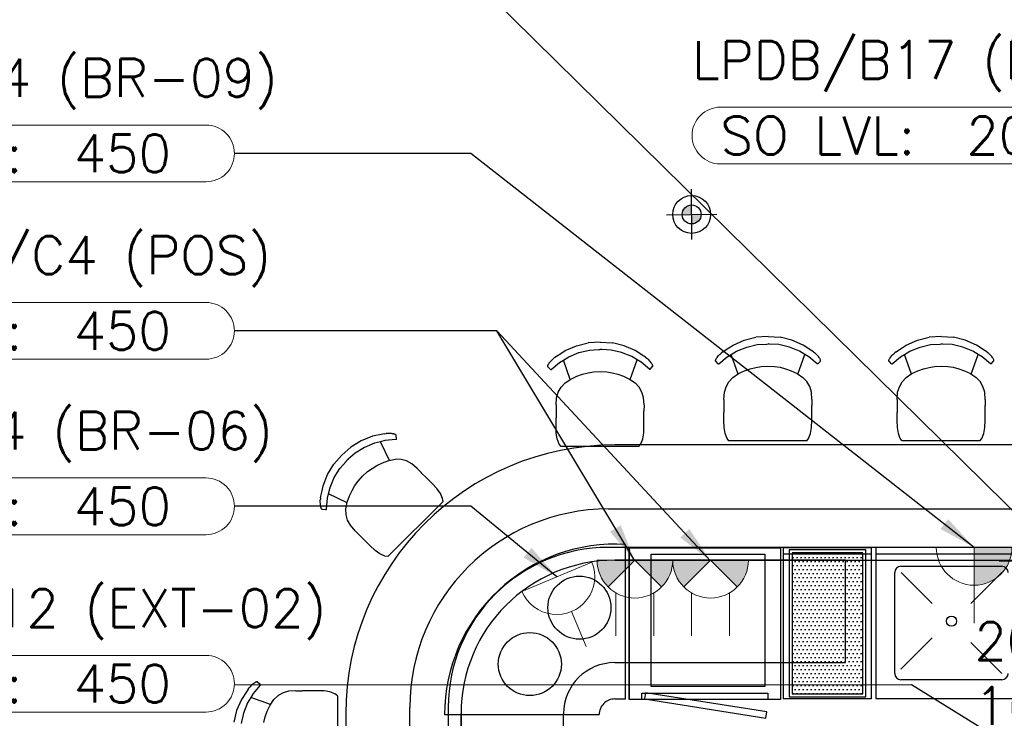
# Model space of a CAD drawing. Header units: millimetres. Extents: x -11575 to 52845, y -36266 to 23021.
# Tile 23 of 184: x 4050 to 7955, y 11094 to 13865. Entities that reach past the tile are written whole.
import ezdxf
from ezdxf.enums import TextEntityAlignment as Align

# ---------------------------------------------------------------- set-up
doc = ezdxf.new("R2010")
doc.units = ezdxf.units.MM
doc.header["$MEASUREMENT"] = 0
doc.layers.get('0').update_dxf_attribs({"lineweight": 5})
doc.layers.add('ELEC-SO-LVL-TAG', color=7, linetype='Continuous')
doc.layers.add('GREY SCALE', color=9, linetype='Continuous', true_color=0x808080)
doc.layers.add('GREYSCALE', color=9, linetype='Continuous', lineweight=0, true_color=0x808080)
doc.layers.add('M-MEP-ELPR-SOCKET', color=5, linetype='Continuous', lineweight=20, true_color=0x0000ff)
doc.layers.add('M-MEP-ELLG-TEXT', color=7, linetype='Continuous', lineweight=20)
doc.styles.add('Oswald Light', font='txt')
doc.styles.add('ROMANS-100', font='romans.shx')
doc.styles.get("Standard").update_dxf_attribs({"font": 'romans.shx'})
doc.dimstyles.new('MDS-50', dxfattribs={"dimtxt": 100, "dimasz": 100, "dimexe": 50, "dimexo": 50, "dimgap": 25, "dimtad": 1, "dimdec": 0, "dimtxsty": 'Oswald Light', "dimcen": 0, "dimdle": 1.5875, "dimazin": 0, "dimtfac": 1, "dimtdec": 0, "dimtix": 1, "dimtmove": 0, "dimatfit": 0, "dimfxl": 1, "dimfrac": 2, "dimtolj": 1, "dimarcsym": 0})

# ---------------------------------------------------------------- blocks, each defined once
blk = doc.blocks.new('FLOOR PLAN')
at = {"layer": 'GREYSCALE', "lineweight": -2}
h = blk.add_hatch(color=0, dxfattribs=at)
h.dxf.hatch_style = 1
h.paths.add_polyline_path([(6714.9, 13092.5), (6714.5, 13130, 0.414214), (6677.4, 13092)])
h.paths.add_polyline_path([(6714.9, 13092.5), (6715.4, 13055, 0.414214), (6752.4, 13093)])
h = blk.add_hatch(dxfattribs=at)
h.set_pattern_fill('DOTS', color=0, scale=9.99998)
h.set_pattern_definition([(0, (-1012881.154, -157781.6), (7.93748412, 15.87496825), [0, -15.87496825])])
h.paths.add_polyline_path([(7113.6, 11750.4), (7113.6, 11190.4), (7393.6, 11190.4), (7393.6, 11750.4)])
at = {"layer": 'GREYSCALE', "color": 0, "lineweight": -2}
for p, q in [((6716.2, 12992.5), (6713.7, 13192.5)), ((6615, 13091.2), (6814.9, 13093.8)), ((6213.6, 12552.3), (6257.9, 12571.6)), ((6257.9, 12571.6), (6304.6, 12583.4)), ((6352.6, 12586.4), (6304.6, 12583.4)), ((6352.6, 12586.4), (6400.5, 12583.6)), ((6447.2, 12571.9), (6400.5, 12583.6)), ((6491.4, 12552.6), (6447.2, 12571.9)), ((6862, 12563.1), (6878.9, 12574)), ((6878.9, 12574), (6923.2, 12593.3)), ((6923.2, 12593.3), (6969.9, 12605.1)), ((6933.1, 12566.2), (6975, 12576.3)), ((7017.9, 12608.1), (6969.9, 12605.1)), ((6975, 12576.3), (7012, 12578.4)), ((7012, 12578.4), (7012.9, 12578.4)), ((7012.9, 12578.4), (7017.8, 12578.7)), ((7022.8, 12578.4), (7017.8, 12578.7)), ((7017.9, 12608.1), (7065.8, 12605.3)), ((7023.6, 12578.4), (7022.8, 12578.4)), ((7060.7, 12576.4), (7023.6, 12578.4)), ((7102.5, 12566.5), (7060.7, 12576.4)), ((7112.5, 12593.6), (7065.8, 12605.3)), ((7156.8, 12574.3), (7112.5, 12593.6)), ((7191.3, 12552.1), (7156.8, 12574.3)), ((7549.2, 12563.1), (7566, 12574)), ((7566, 12574), (7610.4, 12593.3)), ((7610.4, 12593.3), (7657.1, 12605.1)), ((7620.3, 12566.2), (7662.1, 12576.3)), ((7705, 12608.1), (7657.1, 12605.1)), ((7662.1, 12576.3), (7699.2, 12578.4)), ((7699.2, 12578.4), (7700, 12578.4)), ((7700, 12578.4), (7705, 12578.7)), ((7705, 12608.1), (7752.9, 12605.3)), ((7710, 12578.4), (7705, 12578.7)), ((7710.8, 12578.4), (7710, 12578.4)), ((7747.8, 12576.4), (7710.8, 12578.4)), ((7789.7, 12566.5), (7747.8, 12576.4)), ((7799.6, 12593.6), (7752.9, 12605.3)), ((7843.9, 12574.3), (7799.6, 12593.6)), ((7878.4, 12552.1), (7843.9, 12574.3)), ((6179, 12530), (6196.7, 12541.4)), ((6196.7, 12541.4), (6213.6, 12552.3)), ((6227.9, 12528.1), (6267.8, 12544.6)), ((6267.8, 12544.6), (6309.7, 12554.6)), ((6309.7, 12554.6), (6346.7, 12556.7)), ((6346.7, 12556.7), (6347.5, 12556.7)), ((6347.5, 12556.7), (6352.5, 12557)), ((6357.5, 12556.7), (6352.5, 12557)), ((6358.3, 12556.7), (6357.5, 12556.7)), ((6395.4, 12554.7), (6358.3, 12556.7)), ((6437.2, 12544.8), (6395.4, 12554.7)), ((6477.1, 12528.4), (6437.2, 12544.8)), ((6525.9, 12530.4), (6491.4, 12552.6)), ((6818.2, 12528.5), (6821.5, 12532.3)), ((6821.5, 12532.3), (6825.2, 12536.3)), ((6825.2, 12536.3), (6829.3, 12540.2)), ((6829.3, 12540.2), (6833.6, 12544)), ((6838.1, 12547.7), (6833.6, 12544)), ((6838.1, 12547.7), (6844.3, 12551.6)), ((6844.3, 12551.6), (6862, 12563.1)), ((6856.1, 12527.3), (6871.6, 12536.7)), ((6871.6, 12536.7), (6893.2, 12549.8)), ((6898.7, 12459.4), (6871.6, 12536.7)), ((6893.2, 12549.8), (6933.1, 12566.2)), ((7142.4, 12550.1), (7102.5, 12566.5)), ((7136.4, 12459.2), (7164, 12537.1)), ((7164, 12537.1), (7142.4, 12550.1)), ((7179.4, 12527.7), (7164, 12537.1)), ((7197.5, 12548.1), (7191.3, 12552.1)), ((7197.5, 12548.1), (7202, 12544.5)), ((7206.3, 12540.7), (7202, 12544.5)), ((7210.4, 12536.8), (7206.3, 12540.7)), ((7214.1, 12532.8), (7210.4, 12536.8)), ((7217.3, 12529), (7214.1, 12532.8)), ((7505.4, 12528.5), (7508.6, 12532.3)), ((7508.6, 12532.3), (7512.3, 12536.3)), ((7512.3, 12536.3), (7516.4, 12540.2)), ((7516.4, 12540.2), (7520.7, 12544)), ((7525.3, 12547.7), (7520.7, 12544)), ((7525.3, 12547.7), (7531.4, 12551.6)), ((7531.4, 12551.6), (7549.2, 12563.1)), ((7543.3, 12527.3), (7558.7, 12536.7)), ((7558.7, 12536.7), (7580.3, 12549.8)), ((7585.9, 12459.4), (7558.7, 12536.7)), ((7580.3, 12549.8), (7620.3, 12566.2)), ((7829.5, 12550.1), (7789.7, 12566.5)), ((7823.5, 12459.2), (7851.1, 12537.1)), ((7851.1, 12537.1), (7829.5, 12550.1)), ((7866.6, 12527.7), (7851.1, 12537.1)), ((7884.6, 12548.1), (7878.4, 12552.1)), ((7884.6, 12548.1), (7889.1, 12544.5)), ((7893.4, 12540.7), (7889.1, 12544.5)), ((7897.5, 12536.8), (7893.4, 12540.7)), ((7901.2, 12532.8), (7897.5, 12536.8)), ((7904.5, 12529), (7901.2, 12532.8)), ((6144.5, 12492.4), (6144.9, 12494.1)), ((6144.9, 12494.1), (6145.9, 12496.4)), ((6145.9, 12496.4), (6147.5, 12499.3)), ((6148, 12500), (6147.5, 12499.3)), ((6148, 12500), (6149.7, 12502.6)), ((6149.7, 12502.6), (6150.2, 12503.2)), ((6150.2, 12503.2), (6152.9, 12506.8)), ((6152.9, 12506.8), (6156.2, 12510.6)), ((6156.2, 12510.6), (6159.9, 12514.6)), ((6157.5, 12477.6), (6190.8, 12505.6)), ((6159.9, 12514.6), (6164, 12518.5)), ((6164, 12518.5), (6168.3, 12522.3)), ((6172.8, 12526), (6168.3, 12522.3)), ((6172.8, 12526), (6179, 12530)), ((6190.8, 12505.6), (6206.2, 12515)), ((6206.2, 12515), (6227.9, 12528.1)), ((6233.4, 12437.7), (6206.2, 12515)), ((6471.1, 12437.5), (6498.7, 12515.4)), ((6498.7, 12515.4), (6477.1, 12528.4)), ((6514.1, 12506), (6498.7, 12515.4)), ((6547.4, 12478.1), (6514.1, 12506)), ((6532.2, 12526.4), (6525.9, 12530.4)), ((6532.2, 12526.4), (6536.7, 12522.8)), ((6541, 12519), (6536.7, 12522.8)), ((6545.1, 12515.1), (6541, 12519)), ((6548.8, 12511.1), (6545.1, 12515.1)), ((6552, 12507.3), (6548.8, 12511.1)), ((6554.8, 12503.8), (6552, 12507.3)), ((6555.2, 12503.1), (6554.8, 12503.8)), ((6557, 12500.5), (6555.2, 12503.1)), ((6557, 12500.5), (6557.4, 12499.8)), ((6559, 12497), (6557.4, 12499.8)), ((6560, 12494.6), (6559, 12497)), ((6560.4, 12492.9), (6560, 12494.6)), ((6809.8, 12514.1), (6810.2, 12515.8)), ((6809.8, 12513.1), (6809.8, 12514.1)), ((6809.8, 12510.8), (6809.8, 12513.1)), ((6810.3, 12509.9), (6809.8, 12510.8)), ((6810.2, 12515.8), (6811.2, 12518.1)), ((6820.1, 12499.4), (6810.3, 12509.9)), ((6811.2, 12518.1), (6812.8, 12521)), ((6813.3, 12521.7), (6812.8, 12521)), ((6813.3, 12521.7), (6815, 12524.3)), ((6815, 12524.3), (6815.5, 12524.9)), ((6815.5, 12524.9), (6818.2, 12528.5)), ((6820.1, 12499.4), (6820.9, 12498.9)), ((6820.9, 12498.9), (6821.9, 12498.9)), ((6821.9, 12498.9), (6822.8, 12499.3)), ((6822.8, 12499.3), (6856.1, 12527.3)), ((7212.7, 12499.8), (7179.4, 12527.7)), ((7213.6, 12499.4), (7212.7, 12499.8)), ((7214.5, 12499.4), (7213.6, 12499.4)), ((7215.4, 12499.9), (7214.5, 12499.4)), ((7215.4, 12499.9), (7225.2, 12510.4)), ((7220.1, 12525.5), (7217.3, 12529)), ((7220.5, 12524.8), (7220.1, 12525.5)), ((7222.3, 12522.2), (7220.5, 12524.8)), ((7222.3, 12522.2), (7222.7, 12521.5)), ((7224.3, 12518.7), (7222.7, 12521.5)), ((7225.3, 12516.3), (7224.3, 12518.7)), ((7225.2, 12510.4), (7225.7, 12511.3)), ((7225.7, 12514.6), (7225.3, 12516.3)), ((7225.7, 12513.6), (7225.7, 12514.6)), ((7225.7, 12511.3), (7225.7, 12513.6)), ((7497, 12514.1), (7497.3, 12515.8)), ((7497, 12513.1), (7497, 12514.1)), ((7497, 12510.8), (7497, 12513.1)), ((7497.4, 12509.9), (7497, 12510.8)), ((7497.3, 12515.8), (7498.3, 12518.1)), ((7507.2, 12499.4), (7497.4, 12509.9)), ((7498.3, 12518.1), (7500, 12521)), ((7500.4, 12521.7), (7500, 12521)), ((7500.4, 12521.7), (7502.2, 12524.3)), ((7502.2, 12524.3), (7502.6, 12524.9)), ((7502.6, 12524.9), (7505.4, 12528.5)), ((7507.2, 12499.4), (7508.1, 12498.9)), ((7508.1, 12498.9), (7509, 12498.9)), ((7509, 12498.9), (7509.9, 12499.3)), ((7509.9, 12499.3), (7543.3, 12527.3)), ((7899.8, 12499.8), (7866.6, 12527.7)), ((7900.7, 12499.4), (7899.8, 12499.8)), ((7901.7, 12499.4), (7900.7, 12499.4)), ((7902.5, 12499.9), (7901.7, 12499.4)), ((7902.5, 12499.9), (7912.3, 12510.4)), ((7907.2, 12525.5), (7904.5, 12529)), ((7907.6, 12524.8), (7907.2, 12525.5)), ((7909.4, 12522.2), (7907.6, 12524.8)), ((7909.4, 12522.2), (7909.8, 12521.5)), ((7911.5, 12518.7), (7909.8, 12521.5)), ((7912.5, 12516.3), (7911.5, 12518.7)), ((7912.3, 12510.4), (7912.8, 12511.3)), ((7912.8, 12514.6), (7912.5, 12516.3)), ((7912.8, 12513.6), (7912.8, 12514.6)), ((7912.8, 12511.3), (7912.8, 12513.6)), ((6144.5, 12491.4), (6144.5, 12492.4)), ((6144.5, 12489.1), (6144.5, 12491.4)), ((6145, 12488.2), (6144.5, 12489.1)), ((6154.8, 12477.7), (6145, 12488.2)), ((6154.8, 12477.7), (6155.6, 12477.2)), ((6155.6, 12477.2), (6156.6, 12477.2)), ((6156.6, 12477.2), (6157.5, 12477.6)), ((6259.2, 12450.4), (6281.8, 12458.5)), ((6281.8, 12458.5), (6303.9, 12464.3)), ((6303.9, 12464.3), (6325.3, 12467.7)), ((6325.3, 12467.7), (6351.9, 12469.2)), ((6351.9, 12469.2), (6378.5, 12467.8)), ((6378.5, 12467.8), (6399.9, 12464.4)), ((6399.9, 12464.4), (6422, 12458.7)), ((6422, 12458.7), (6444.6, 12450.6)), ((6548.3, 12477.7), (6547.4, 12478.1)), ((6549.2, 12477.7), (6548.3, 12477.7)), ((6550.1, 12478.2), (6549.2, 12477.7)), ((6550.1, 12478.2), (6559.9, 12488.8)), ((6559.9, 12488.8), (6560.4, 12489.6)), ((6560.4, 12491.9), (6560.4, 12492.9)), ((6560.4, 12489.6), (6560.4, 12491.9)), ((6878, 12445.9), (6900.9, 12460.9)), ((6900.9, 12460.9), (6924.5, 12472.1)), ((6924.5, 12472.1), (6947.1, 12480.2)), ((6947.1, 12480.2), (6969.2, 12486)), ((6969.2, 12486), (6990.6, 12489.4)), ((6990.6, 12489.4), (7017.2, 12490.9)), ((7017.2, 12490.9), (7043.8, 12489.5)), ((7043.8, 12489.5), (7065.2, 12486.1)), ((7065.2, 12486.1), (7087.3, 12480.4)), ((7087.3, 12480.4), (7109.9, 12472.3)), ((7109.9, 12472.3), (7133.4, 12461.2)), ((7133.4, 12461.2), (7156.3, 12446.2)), ((7565.1, 12445.9), (7588.1, 12460.9)), ((7588.1, 12460.9), (7611.6, 12472.1)), ((7611.6, 12472.1), (7634.3, 12480.2)), ((7634.3, 12480.2), (7656.4, 12486)), ((7656.4, 12486), (7677.7, 12489.4)), ((7677.7, 12489.4), (7704.3, 12490.9)), ((7704.3, 12490.9), (7730.9, 12489.5)), ((7730.9, 12489.5), (7752.3, 12486.1)), ((7752.3, 12486.1), (7774.4, 12480.4)), ((7774.4, 12480.4), (7797, 12472.3)), ((7797, 12472.3), (7820.5, 12461.2)), ((7820.5, 12461.2), (7843.4, 12446.2)), ((6197, 12407.1), (6212.7, 12424.2)), ((6212.7, 12424.2), (6235.6, 12439.2)), ((6235.6, 12439.2), (6259.2, 12450.4)), ((6444.6, 12450.6), (6468.1, 12439.5)), ((6468.1, 12439.5), (6491, 12424.5)), ((6506.6, 12407.5), (6491, 12424.5)), ((6851.3, 12409.3), (6862.3, 12428.8)), ((6862.3, 12428.8), (6878, 12445.9)), ((7172, 12429.2), (7156.3, 12446.2)), ((7182.9, 12409.8), (7172, 12429.2)), ((7538.4, 12409.3), (7549.4, 12428.8)), ((7549.4, 12428.8), (7565.1, 12445.9)), ((7859.1, 12429.2), (7843.4, 12446.2)), ((7870, 12409.8), (7859.1, 12429.2)), ((6179.3, 12365.4), (6186, 12387.6)), ((6186, 12387.6), (6197, 12407.1)), ((6517.6, 12388.1), (6506.6, 12407.5)), ((6524.3, 12365.8), (6517.6, 12388.1)), ((6842.8, 12358.4), (6844.6, 12387.1)), ((6844.6, 12387.1), (6851.3, 12409.3)), ((7189.6, 12387.5), (7182.9, 12409.8)), ((7191.3, 12358.9), (7189.6, 12387.5)), ((7529.9, 12358.4), (7531.7, 12387.1)), ((7531.7, 12387.1), (7538.4, 12409.3)), ((7876.7, 12387.5), (7870, 12409.8)), ((7878.4, 12358.9), (7876.7, 12387.5)), ((6177.5, 12336.7), (6179.3, 12365.4)), ((6526, 12337.2), (6524.3, 12365.8)), ((6526, 12337.2), (6525.9, 12312.4)), ((6842.8, 12358.4), (6842.7, 12306.9)), ((7191.3, 12358.9), (7191.2, 12334.1)), ((7529.9, 12358.4), (7529.9, 12306.9)), ((7878.4, 12358.9), (7878.4, 12334.1)), ((6177.5, 12336.7), (6177.4, 12285.2)), ((6525.9, 12312.2), (6525.9, 12312.4)), ((6525.9, 12285.7), (6525.9, 12312.2)), ((6842.7, 12306.5), (6842.7, 12306.9)), ((6842.7, 12275.2), (6842.7, 12306.5)), ((7191.2, 12333.9), (7191.2, 12334.1)), ((7191.2, 12307.4), (7191.2, 12333.9)), ((7191.2, 12307), (7191.2, 12307.4)), ((7191.2, 12275.6), (7191.2, 12307)), ((7529.8, 12275.2), (7529.9, 12306.5)), ((7529.9, 12306.5), (7529.9, 12306.9)), ((7878.3, 12307.4), (7878.4, 12333.9)), ((7878.3, 12307), (7878.3, 12307.4)), ((7878.3, 12275.6), (7878.3, 12307)), ((7878.4, 12333.9), (7878.4, 12334.1)), ((6177.4, 12284.8), (6177.4, 12285.2)), ((6177.4, 12253.5), (6177.4, 12284.8)), ((6525.9, 12285.3), (6525.9, 12285.7)), ((6525.9, 12253.9), (6525.9, 12285.3)), ((6843.5, 12246.9), (6842.7, 12275.2)), ((7190.3, 12247.3), (7191.2, 12275.6)), ((7530.7, 12246.9), (7529.8, 12275.2)), ((7877.4, 12247.3), (7878.3, 12275.6)), ((5490.1, 12221.1), (5450, 12212.4)), ((5497.3, 12222.6), (5490.1, 12221.1)), ((5497.3, 12222.6), (5503, 12223.3)), ((5508.8, 12223.6), (5503, 12223.3)), ((5514.5, 12223.7), (5508.8, 12223.6)), ((5519.8, 12223.5), (5514.5, 12223.7)), ((5524.8, 12223.2), (5519.8, 12223.5)), ((5529.3, 12222.6), (5524.8, 12223.2)), ((5530.1, 12222.4), (5529.3, 12222.6)), ((5533.1, 12221.9), (5530.1, 12222.4)), ((5533.1, 12221.9), (5533.9, 12221.7)), ((5537.1, 12220.8), (5533.9, 12221.7)), ((5539.5, 12219.9), (5537.1, 12220.8)), ((5540.9, 12218.9), (5539.5, 12219.9)), ((6178.2, 12225.2), (6177.4, 12253.5)), ((6182, 12202), (6178.2, 12225.2)), ((6521.1, 12202.4), (6525, 12225.6)), ((6525, 12225.6), (6525.9, 12253.9)), ((6847.3, 12223.7), (6843.5, 12246.9)), ((6855.1, 12203.4), (6847.3, 12223.7)), ((7178.6, 12203.8), (7186.4, 12224.1)), ((7186.4, 12224.1), (7190.3, 12247.3)), ((7534.5, 12223.7), (7530.7, 12246.9)), ((7542.2, 12203.4), (7534.5, 12223.7)), ((7865.7, 12203.8), (7873.5, 12224.1)), ((7873.5, 12224.1), (7877.4, 12247.3)), ((5405.1, 12194.7), (5363.8, 12169.9)), ((5450, 12212.4), (5405.1, 12194.7)), ((5456.9, 12185.1), (5417.2, 12168.5)), ((5481.4, 12191.1), (5456.9, 12185.1)), ((5498.9, 12195.5), (5481.4, 12191.1)), ((5517, 12116.6), (5481.4, 12191.1)), ((5542.2, 12199.3), (5498.9, 12195.5)), ((5541.6, 12218.2), (5540.9, 12218.9)), ((5543.3, 12216.6), (5541.6, 12218.2)), ((5543.2, 12199.5), (5542.2, 12199.3)), ((5543.8, 12200.2), (5543.2, 12199.5)), ((5543.5, 12215.6), (5543.3, 12216.6)), ((5544.1, 12201.2), (5543.5, 12215.6)), ((5544.1, 12201.2), (5543.8, 12200.2)), ((6189.7, 12181.7), (6182, 12202)), ((6197, 12172.2), (6189.7, 12181.7)), ((6505.7, 12172.2), (6513.3, 12182.1)), ((6513.3, 12182.1), (6521.1, 12202.4)), ((6862.4, 12193.9), (6855.1, 12203.4)), ((7171, 12193.9), (6862.4, 12193.9)), ((6862.8, 12193.3), (6862.6, 12193.7)), ((7170.5, 12193.3), (7170.8, 12193.7)), ((7171, 12193.9), (7178.6, 12203.8)), ((7549.5, 12193.9), (7542.2, 12203.4)), ((7858.1, 12193.9), (7549.5, 12193.9)), ((7550, 12193.3), (7549.7, 12193.7)), ((7857.6, 12193.3), (7857.9, 12193.7)), ((7858.1, 12193.9), (7865.7, 12203.8)), ((5327.9, 12138.1), (5363.8, 12169.9)), ((5380.6, 12145.9), (5353, 12121.1)), ((5417.2, 12168.5), (5380.6, 12145.9)), ((6505.7, 12172.2), (6197, 12172.2)), ((6197.5, 12171.6), (6197.2, 12172)), ((6505.2, 12171.6), (6505.5, 12172)), ((5327.9, 12138.1), (5296.1, 12102.1)), ((5320.1, 12085.2), (5344.8, 12112.9)), ((5344.8, 12112.9), (5345.3, 12113.5)), ((5345.3, 12113.5), (5348.7, 12117.2)), ((5352.4, 12120.6), (5348.7, 12117.2)), ((5353, 12121.1), (5352.4, 12120.6)), ((5467.2, 12096.8), (5488.9, 12107.1)), ((5488.9, 12107.1), (5513.5, 12115.8)), ((5513.5, 12115.8), (5540.2, 12121.5)), ((5563.3, 12120.5), (5540.2, 12121.5)), ((5584.8, 12114.5), (5563.3, 12120.5)), ((5605.3, 12103.5), (5584.8, 12114.5)), ((5626.7, 12084.4), (5605.3, 12103.5)), ((5271.4, 12060.7), (5296.1, 12102.1)), ((5297.6, 12048.5), (5320.1, 12085.2)), ((5410.3, 12054.7), (5430.1, 12072.5)), ((5430.1, 12072.5), (5447.6, 12085.2)), ((5447.6, 12085.2), (5467.2, 12096.8)), ((5626.7, 12084.4), (5644.2, 12066.9)), ((5644.3, 12066.8), (5644.2, 12066.9)), ((5663.1, 12048), (5644.3, 12066.8)), ((5253.8, 12015.7), (5271.4, 12060.7)), ((5281, 12008.7), (5297.6, 12048.5)), ((5379.9, 12017.3), (5392.5, 12034.8)), ((5392.5, 12034.8), (5410.3, 12054.7)), ((5663.4, 12047.7), (5663.1, 12048)), ((5685.5, 12025.5), (5663.4, 12047.7)), ((5704.9, 12004.8), (5685.5, 12025.5)), ((5245.1, 11975.4), (5249.5, 11996.1)), ((5249.5, 11996.1), (5253.8, 12015.7)), ((5274.9, 11984.1), (5281, 12008.7)), ((5358, 11975.9), (5368.3, 11997.6)), ((5368.3, 11997.6), (5379.9, 12017.3)), ((5718.6, 11985.7), (5704.9, 12004.8)), ((5727.4, 11965.8), (5718.6, 11985.7)), ((5242.5, 11956.7), (5242.9, 11962.4)), ((5242.5, 11951), (5242.5, 11956.7)), ((5242.6, 11945.6), (5242.5, 11951)), ((5243.5, 11968.2), (5242.9, 11962.4)), ((5243.5, 11968.2), (5245.1, 11975.4)), ((5266.8, 11923.2), (5270.6, 11966.6)), ((5270.6, 11966.6), (5274.9, 11984.1)), ((5348.8, 11948.7), (5274.9, 11984.1)), ((5343.7, 11924.4), (5349.3, 11951.3)), ((5349.3, 11951.3), (5358, 11975.9)), ((5729, 11953.4), (5510.8, 11735.2)), ((5729, 11953.4), (5727.4, 11965.8)), ((5729.1, 11952.7), (5729.1, 11953.1)), ((5243, 11940.6), (5242.6, 11945.6)), ((5243.6, 11936.1), (5243, 11940.6)), ((5243.7, 11935.3), (5243.6, 11936.1)), ((5244.3, 11932.3), (5243.7, 11935.3)), ((5244.3, 11932.3), (5244.5, 11931.5)), ((5245.3, 11928.3), (5244.5, 11931.5)), ((5246.3, 11925.9), (5245.3, 11928.3)), ((5247.3, 11924.5), (5246.3, 11925.9)), ((5248, 11923.7), (5247.3, 11924.5)), ((5249.6, 11922.1), (5248, 11923.7)), ((5250.5, 11921.8), (5249.6, 11922.1)), ((5264.9, 11921.3), (5250.5, 11921.8)), ((5264.9, 11921.3), (5265.9, 11921.6)), ((5265.9, 11921.6), (5266.6, 11922.2)), ((5266.6, 11922.2), (5266.8, 11923.2)), ((5344.6, 11901.3), (5343.7, 11924.4)), ((5350.7, 11879.7), (5344.6, 11901.3)), ((5361.6, 11859.2), (5350.7, 11879.7)), ((5380.7, 11837.7), (5361.6, 11859.2)), ((5380.7, 11837.7), (5417, 11801.2)), ((5417.3, 11800.9), (5417, 11801.2)), ((5439.4, 11778.8), (5417.3, 11800.9)), ((5460, 11759.3), (5439.4, 11778.8)), ((5479.1, 11745.6), (5460, 11759.3)), ((5498.9, 11736.7), (5479.1, 11745.6)), ((5510.8, 11735.2), (5498.9, 11736.7)), ((5511.6, 11735.1), (5511.1, 11735.2)), ((6554.7, 11745, 59), (7004.7, 11745, 59)), ((6554.7, 11220, 59), (6554.7, 11745, 59)), ((7004.7, 11745, 59), (7004.7, 11220, 59)), ((4956.3, 11209.5), (4952.3, 11203.3)), ((4956.3, 11209.5), (4959.9, 11214)), ((4963.7, 11218.4), (4959.9, 11214)), ((4967.6, 11222.4), (4963.7, 11218.4)), ((4971.6, 11226.1), (4967.6, 11222.4)), ((4975.4, 11229.4), (4971.6, 11226.1)), ((4978.9, 11232.1), (4975.4, 11229.4)), ((5004.5, 11224.8), (4976.6, 11191.5)), ((4979.6, 11232.6), (4978.9, 11232.1)), ((4982.2, 11234.3), (4979.6, 11232.6)), ((4982.2, 11234.3), (4982.8, 11234.8)), ((4985.7, 11236.4), (4982.8, 11234.8)), ((4988, 11237.4), (4985.7, 11236.4)), ((4989.8, 11237.7), (4988, 11237.4)), ((4990.8, 11237.8), (4989.8, 11237.7)), ((4993, 11237.7), (4990.8, 11237.8)), ((4993.9, 11237.3), (4993, 11237.7)), ((5004.5, 11227.4), (4993.9, 11237.3)), ((5004.5, 11227.4), (5005, 11226.6)), ((5005, 11225.6), (5004.5, 11224.8)), ((5005, 11226.6), (5005, 11225.6)), ((7004.7, 11220, 59), (6554.7, 11220, 59)), ((4930, 11168.8), (4910.8, 11124.6)), ((4952.3, 11203.3), (4930, 11168.8)), ((4967.3, 11176), (4954.3, 11154.5)), ((4976.6, 11191.5), (4967.3, 11176)), ((5045.2, 11148.5), (4967.3, 11176)), ((5043.2, 11145.5), (5058.1, 11168.4)), ((5075.2, 11184), (5058.1, 11168.4)), ((5094.6, 11195), (5075.2, 11184)), ((5116.9, 11201.6), (5094.6, 11195)), ((5145.5, 11203.3), (5116.9, 11201.6)), ((5145.5, 11203.3), (5170.2, 11203.3)), ((5170.4, 11203.3), (5170.2, 11203.3)), ((5197, 11203.3), (5170.4, 11203.3)), ((5197.4, 11203.3), (5197, 11203.3)), ((5228.7, 11203.2), (5197.4, 11203.3)), ((5257.1, 11202.3), (5228.7, 11203.2)), ((5280.3, 11198.5), (5257.1, 11202.3)), ((5300.6, 11190.7), (5280.3, 11198.5)), ((5310.5, 11183.1), (5300.6, 11190.7)), ((5310.5, 11183.1), (5310.5, 10874.4)), ((5311.1, 11182.6), (5310.7, 11182.9)), ((4954.3, 11154.5), (4937.9, 11114.6)), ((5032, 11121.9), (5043.2, 11145.5)), ((4910.8, 11124.6), (4899.1, 11077.9)), ((4937.9, 11114.6), (4928, 11072.7)), ((5018.3, 11077.2), (5024, 11099.3)), ((5024, 11099.3), (5032, 11121.9))]:
    blk.add_line(p, q, dxfattribs=at)
at = {"layer": 'GREYSCALE', "color": 0, "lineweight": -2, "ltscale": 0.25}
for p, q in [((8543.7, 12178.1), (6410.1, 12178.1)), ((6410.1, 11720.9), (8543.7, 11720.9)), ((7324.5, 11720.9), (6410.1, 11720.9)), ((7324.5, 11314.5), (7324.5, 11720.9)), ((7934.2, 11717.9, -59), (8543.7, 11717.9, -59)), ((6410.1, 11314.5), (7324.5, 11314.5)), ((5343.3, 11111.3), (5343.3, 7312.2)), ((5800.5, 7312.2), (5800.5, 11111.3)), ((5800.5, 11111.3), (5800.5, 7312.2)), ((6206.9, 7312.2), (6206.9, 11111.3))]:
    blk.add_line(p, q, dxfattribs=at)
at = {"layer": 'GREYSCALE', "color": 0, "lineweight": -2, "ltscale": 0.2}
for p, q in [((6384.7, 11924.1), (8543.7, 11924.1)), ((8543.7, 11771.7), (6384.7, 11771.7)), ((5597.3, 7286.8), (5597.3, 11136.7)), ((5749.7, 11136.7), (5749.7, 7286.8))]:
    blk.add_line(p, q, dxfattribs=at)
at = {"layer": 'GREYSCALE', "color": 0, "lineweight": -2, "ltscale": 25}
for p, q in [((6453, 11170.3, -59), (6453, 11783.3, -59)), ((6467.5, 11768.1), (6467.5, 11168.1)), ((7077.1, 11770.8, -143.3), (7427.1, 11771, -143.3)), ((7077.1, 11770.8, -143.3), (7077.1, 11170.3, -143.3)), ((7427.1, 11771, -143.3), (7427.1, 11170.3, -143.3)), ((8524.8, 11771.7), (7444.9, 11771.7)), ((7444.9, 11771.7), (7444.9, 11171.7)), ((7077.1, 11746, -143.3), (7427.1, 11746, -143.3)), ((7444.9, 11746.7), (8524.8, 11746.7)), ((7544.9, 11696.7), (7944.9, 11696.7)), ((7519.9, 11271.7), (7519.9, 11671.7)), ((7545.3, 11671.7), (7668.3, 11548.7)), ((7945.3, 11671.7), (7822.2, 11548.7)), ((7667.9, 11412.3), (7544.9, 11289.2)), ((7822.2, 11394.8), (7945.3, 11271.7)), ((7944.9, 11246.7), (7544.9, 11246.7)), ((6409.9, 11170.3, -59), (6453, 11170.3, -59)), ((7427.1, 11170.3, -59), (7077.1, 11170.3, -59)), ((7444.9, 11171.7), (8524.8, 11171.7)), ((5735.2, 11108.5, -59), (6348.2, 11108.5, -59))]:
    blk.add_line(p, q, dxfattribs=at)
at = {"layer": 'GREYSCALE', "color": 0, "lineweight": -2, "ltscale": 0.5}
for p, q in [((6467.5, 11168.1), (6467.5, 11768.1)), ((7067.5, 11768.1), (6467.5, 11768.1)), ((7067.5, 11768.1), (7067.5, 11168.1)), ((7127.1, 11745.8, -143.3), (7177.1, 11745.8, -143.3)), ((7067.5, 11168.1), (6467.5, 11168.1)), ((6517.5, 11168.1), (6517.5, 11193.1)), ((6517.5, 11193.1), (7017.5, 11193.1)), ((6532.3, 11195.1), (6528, 11170.5)), ((6528, 11170.5), (7008.9, 11094.5)), ((7013.2, 11119.1), (6532.3, 11195.1)), ((7017.5, 11193.1), (7017.5, 11168.1)), ((7008.9, 11094.5), (7013.2, 11119.1))]:
    blk.add_line(p, q, dxfattribs=at)
at = {"layer": 'GREYSCALE', "color": 0, "lineweight": -2, "elevation": -59.4}
blk.add_lwpolyline([(7101.6, 11762.4), (7101.6, 11178.4), (7405.6, 11178.4), (7405.6, 11762.4), (7101.6, 11762.4)], dxfattribs=at)
blk.add_lwpolyline([(7113.6, 11750.4), (7113.6, 11190.4), (7393.6, 11190.4), (7393.6, 11750.4)], close=True, dxfattribs=at)
at = {"layer": 'GREYSCALE', "color": 0, "lineweight": -2}
for radius in [75, 37.5]:
    blk.add_circle((6714.9, 13092.5), radius, dxfattribs=at)
at = {"layer": 'GREYSCALE', "color": 0, "lineweight": -2, "ltscale": 0.7}
for centre in [(6269.8, 11532.6, -58.5), (6073.2, 11308.8, -58.5)]:
    blk.add_circle(centre, 125, dxfattribs=at)
at = {"layer": 'GREYSCALE', "color": 0, "lineweight": -2, "ltscale": 25}
blk.add_circle((7745.2, 11478.8, -24.9), 20, dxfattribs=at)
at = {"layer": 'GREYSCALE', "color": 0, "lineweight": -2, "ltscale": 0.25}
for radius in [1066.8, 609.6, 609.6, 203.2]:
    blk.add_arc((6410.1, 11111.3), radius, 90, 180, dxfattribs=at)
at = {"layer": 'GREYSCALE', "color": 0, "lineweight": -2, "ltscale": 0.2}
for radius in [787.4, 635]:
    blk.add_arc((6384.7, 11136.7), radius, 90, 180, dxfattribs=at)
at = {"layer": 'GREYSCALE', "color": 0, "lineweight": -2, "ltscale": 25}
for centre, radius, start, end in [((6412, 11107.7, -59), 676.8, 86.5216, 179.9528), ((7544.9, 11671.7), 25, 90, 180), ((7944.9, 11671.7), 25, 0, 90), ((7544.9, 11271.7), 25, 180, 270), ((7944.9, 11271.7), 25, 270, 360), ((6409.8, 11108.6, -59), 61.7, 89.9095, 180.0905)]:
    blk.add_arc(centre, radius, start, end, dxfattribs=at)
blk = doc.blocks.new('SSSO')
h = blk.add_hatch(color=0)
h.dxf.hatch_style = 1
h.paths.add_polyline_path([(0, 100, 0.414214), (-100, 0), (0, 0)])
at = {"color": 0}
blk.add_lwpolyline([(0, 0), (0, 200)], dxfattribs=at)
blk.add_lwpolyline([(-100, 0), (100, 0, 1), (-100, 0)], format="xyb", dxfattribs=at)
blk.add_attdef('XXA', text='', height=100, dxfattribs=at).set_placement((-250, 150), align=Align.MIDDLE_CENTER)
blk = doc.blocks.new('ELEC-SO-LVL-EQP-TAG')
at = {"color": 0}
blk.add_lwpolyline([(75, 72.5), (1075, 72.5, -0.414214), (1150, -2.5), (1150, -2.5, -0.414214), (1075, -77.5), (75, -77.5, -0.414214), (0, -2.5), (0, -2.5, -0.414214)], format="xyb", close=True, dxfattribs=at)
at = {"color": 0, "insert": (75, -2.5), "char_height": 100, "attachment_point": 4}
blk.add_mtext_dynamic_manual_height_columns('{\\Fromans|c0;SO LVL:}', width=1015.069, gutter_width=1, heights=[0], dxfattribs=at)
at = {"color": 0, "style": 'ROMANS-100'}
for tag, p in [('SO-EQP', (0, 197.5)), ('SO-LVL', (725, -2.5))]:
    blk.add_attdef(tag, text='', height=100, dxfattribs=at).set_placement(p, align=Align.MIDDLE_LEFT)
blk = doc.blocks.new('13A DSSO-UPS')
h = blk.add_hatch(color=0)
h.dxf.hatch_style = 1
h.paths.add_polyline_path([(0, 0), (-70.7, 70.7, 0.198912), (-100, 0)])
h.paths.add_polyline_path([(0, 0), (100, 0, 0.198912), (70.7, 70.7)])
at = {"color": 0}
for p, q in [((-50, 86.6), (-50, 200)), ((50, 86.6), (50, 200)), ((0, 0), (-70.7, 70.7)), ((0, 0), (70.7, 70.7)), ((-100, 0), (100, 0))]:
    blk.add_line(p, q, dxfattribs=at)
blk.add_arc((0, 0), 100, 0, 180, dxfattribs=at)
blk = doc.blocks.new('13A SSSO')
at = {"color": 0}
blk.add_lwpolyline([(0, 100), (0, 200)], dxfattribs=at)
blk.add_lwpolyline([(-100, 0), (100, 0, 1), (-100, 0)], format="xyb", dxfattribs=at)

msp = doc.modelspace()

# ---------------------------------------------------------------- block references
at = {"layer": 'GREY SCALE'}
msp.add_blockref('FLOOR PLAN', (0, 0), dxfattribs=at)
at = {"layer": 'M-MEP-ELLG-TEXT'}
ref = msp.add_blockref('ELEC-SO-LVL-EQP-TAG', (6716.6, 13409.3), dxfattribs=dict(at, xscale=1.5, yscale=1.5, zscale=1.5))
ref.add_attrib('SO-EQP', 'LPDB/B17 (EQP-04)', dxfattribs={"layer": 'ELEC-SO-LVL-TAG', "height": 150, "style": 'ROMANS-100'}).set_placement((6716.5, 13705.5), align=Align.MIDDLE_LEFT)
ref.add_attrib('SO-LVL', '2000', dxfattribs={"layer": 'ELEC-SO-LVL-TAG', "height": 150, "style": 'ROMANS-100'}).set_placement((7804, 13405.5), align=Align.MIDDLE_LEFT)
ref = msp.add_blockref('ELEC-SO-LVL-EQP-TAG', (3177, 13338.4), dxfattribs=dict(at, xscale=1.5, yscale=1.5, zscale=1.5))
ref.add_attrib('SO-EQP', 'LPDB/R4 (BR-09)', dxfattribs={"layer": 'ELEC-SO-LVL-TAG', "height": 150, "style": 'ROMANS-100'}).set_placement((3176.9, 13634.6), align=Align.MIDDLE_LEFT)
ref.add_attrib('SO-LVL', '450', dxfattribs={"layer": 'ELEC-SO-LVL-TAG', "height": 150, "style": 'ROMANS-100'}).set_placement((4264.4, 13334.6), align=Align.MIDDLE_LEFT)
ref = msp.add_blockref('ELEC-SO-LVL-EQP-TAG', (3176.9, 12634.6), dxfattribs=dict(at, xscale=1.5, yscale=1.5, zscale=1.5))
ref.add_attrib('SO-EQP', 'UPS DB/C4 (POS)', dxfattribs={"layer": 'ELEC-SO-LVL-TAG', "height": 150, "style": 'ROMANS-100'}).set_placement((3176.8, 12930.8), align=Align.MIDDLE_LEFT)
ref.add_attrib('SO-LVL', '450', dxfattribs={"layer": 'ELEC-SO-LVL-TAG', "height": 150, "style": 'ROMANS-100'}).set_placement((4264.3, 12630.8), align=Align.MIDDLE_LEFT)
ref = msp.add_blockref('ELEC-SO-LVL-EQP-TAG', (3177, 11938.4), dxfattribs=dict(at, xscale=1.5, yscale=1.5, zscale=1.5))
ref.add_attrib('SO-EQP', 'LPDB/Y4 (BR-06)', dxfattribs={"layer": 'ELEC-SO-LVL-TAG', "height": 150, "style": 'ROMANS-100'}).set_placement((3176.9, 12234.6), align=Align.MIDDLE_LEFT)
ref.add_attrib('SO-LVL', '450', dxfattribs={"layer": 'ELEC-SO-LVL-TAG', "height": 150, "style": 'ROMANS-100'}).set_placement((4264.4, 11934.6), align=Align.MIDDLE_LEFT)
ref = msp.add_blockref('ELEC-SO-LVL-EQP-TAG', (3176.9, 11234.6), dxfattribs=dict(at, xscale=1.5, yscale=1.5, zscale=1.5))
ref.add_attrib('SO-EQP', 'LPDB/Y12 (EXT-02)', dxfattribs={"layer": 'ELEC-SO-LVL-TAG', "height": 150, "style": 'ROMANS-100'}).set_placement((3176.8, 11530.8), align=Align.MIDDLE_LEFT)
ref.add_attrib('SO-LVL', '450', dxfattribs={"layer": 'ELEC-SO-LVL-TAG', "height": 150, "style": 'ROMANS-100'}).set_placement((4264.3, 11230.8), align=Align.MIDDLE_LEFT)
at = {"layer": 'M-MEP-ELPR-SOCKET', "color": 6, "true_color": 0xff00ff, "xscale": 1.5, "yscale": 1.5, "zscale": 1.5, "rotation": 180}
msp.add_blockref('SSSO', (7834.9, 11771.7), dxfattribs=at)
at = {"layer": 'M-MEP-ELPR-SOCKET', "color": 6, "true_color": 0xff00ff}
ref = msp.add_blockref('SSSO', (8134.9, 11771.7), dxfattribs=dict(at, xscale=1.5, yscale=1.5, zscale=1.5, rotation=180))
ref.add_attrib('XXA', '20A', dxfattribs={"layer": '0', "color": 0, "height": 150}).set_placement((8022.1, 11399.6), align=Align.MIDDLE_CENTER)
at = {"layer": 'M-MEP-ELPR-SOCKET', "xscale": 1.5, "yscale": 1.5, "zscale": 1.5}
for name, p, rotation in [('13A SSSO', (6180.3, 11655.2), 202.7424460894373), ('13A DSSO-UPS', (6489.8, 11720.9), 180), ('13A DSSO-UPS', (6789.8, 11720.9), 180)]:
    msp.add_blockref(name, p, dxfattribs=dict(at, rotation=rotation))
at = {"layer": 'M-MEP-ELPR-SOCKET'}
ref = msp.add_blockref('SSSO', (8543.7, 11228.2), dxfattribs=dict(at, xscale=1.5, yscale=1.5, zscale=1.5, rotation=90))
ref.add_attrib('XXA', '16A', dxfattribs={"layer": '0', "color": 0, "height": 150}).set_placement((8022.1, 11143.2), align=Align.MIDDLE_CENTER)

# ---------------------------------------------------------------- leaders
at = {"layer": 'M-MEP-ELLG-TEXT'}
for points in [[(8134.9, 11771.7), (5839.2, 14034.6), (4901.9, 14034.6)], [(7834.9, 11771.7), (5839.2, 13334.6), (4901.9, 13334.6)], [(6489.8, 11717.9), (5942, 12630.8), (4901.8, 12630.8)], [(6789.8, 11717.9), (5942, 12630.8), (4901.8, 12630.8)], [(6180.3, 11655.2), (5839.2, 11934.6), (4901.9, 11934.6)], [(8424.9, 10707.9), (7586.6, 11225.8), (4901.7, 11224.9)]]:
    msp.add_leader(points, dimstyle='MDS-50', override={"dimasz": 150, "dimtad": 0}, dxfattribs=at)

doc.saveas('drawing.dxf')
